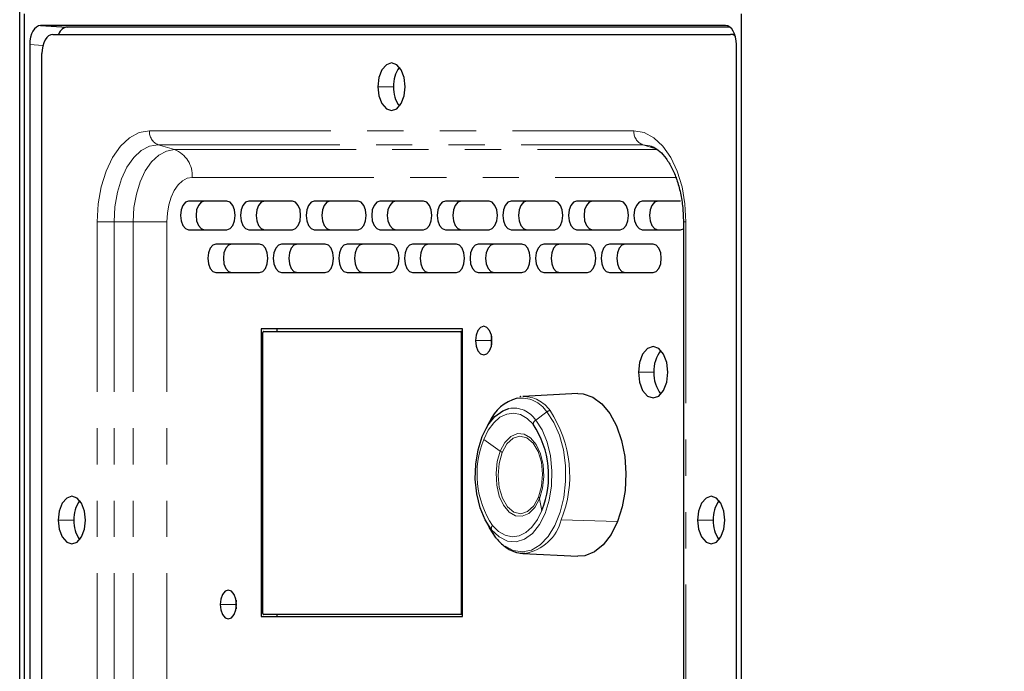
# Model space of a CAD drawing. Header units: millimetres. Extents: x 0 to 841, y 0 to 594.
# Tile 8 of 22: x 83 to 117, y 341 to 363. Entities that reach past the tile are written whole.
import ezdxf

# ---------------------------------------------------------------- set-up
doc = ezdxf.new("R2010")
doc.units = ezdxf.units.MM
doc.linetypes.add('PHANTOM', pattern=[12.7, 6.35, -1.27, 1.27, -1.27, 1.27, -1.27])
doc.layers.add('SLD-0_0', color=7, linetype='Continuous')
doc.styles.add('SLDTEXTSTYLE0', font='TXT', dxfattribs={"width": 0.75})
doc.dimstyles.new('SLDDIMSTYLE0', dxfattribs={"dimtxt": 3.5, "dimasz": 3.302, "dimexe": 0, "dimexo": 0.0625, "dimgap": 0.875, "dimtad": 0, "dimtih": 1, "dimtoh": 1, "dimdec": 1, "dimlfac": 3, "dimrnd": 1e-09, "dimzin": 12, "dimdsep": 46, "dimtxsty": 'SLDTEXTSTYLE0', "dimsah": 1, "dimcen": 0.09, "dimadec": 0, "dimazin": 3, "dimtfac": 1, "dimtdec": 1, "dimtofl": 0, "dimtmove": 0, "dimatfit": 3, "dimfxl": 1, "dimfrac": 2, "dimtolj": 1, "dimtzin": 12, "dimarcsym": 0})

# ---------------------------------------------------------------- blocks, each defined once
blk = doc.blocks.new('_D_3')
at = {"layer": 'SLD-0_0', "transparency": 16777216}
for p, q in [((121.398, 402.285), (120.332, 402.285)), ((120.332, 402.285), (120.332, 396.729)), ((133.036, 402.285), (134.102, 402.285)), ((134.102, 402.285), (134.102, 396.729)), ((120.332, 396.729), (121.398, 396.729)), ((134.102, 396.729), (133.036, 396.729)), ((82.686, 240.778), (82.686, 392.492)), ((176.192, 233.484), (176.192, 392.492)), ((176.192, 391.492), (82.686, 391.492))]:
    blk.add_line(p, q, dxfattribs=at)
for points in [[(82.686, 391.492), (85.988, 390.984), (85.988, 392)], [(176.192, 391.492), (172.89, 392), (172.89, 390.984)]]:
    blk.add_solid(points, dxfattribs=at)
at = {"layer": 'SLD-0_0', "transparency": 16777216, "char_height": 3.5, "attachment_point": 1, "style": 'SLDTEXTSTYLE0'}
for s, insert in [('11.04', (121.398, 401.24)), ('280.5', (121.398, 396.004))]:
    blk.add_mtext(s, dxfattribs=dict(at, insert=insert))

msp = doc.modelspace()

# ---------------------------------------------------------------- linework, layer by layer
at = {"color": 7, "linetype": 'Continuous', "lineweight": 25}
for p, q in [((82.858337, 241.724505), (82.858337, 363.660711)), ((107.945352, 241.724505), (107.945352, 363.660711)), ((107.384563, 363.249593), (83.419126, 363.249593)), ((83.419126, 363.249593), (84.342503, 363.192608)), ((107.539271, 363.192608), (84.342503, 363.192608)), ((83.844723, 362.942608), (107.55255, 362.942608)), ((107.706323, 362.942608), (107.55255, 362.942608)), ((83.037266, 362.58384), (83.037266, 242.801376)), ((107.766423, 242.801376), (107.766423, 362.58384)), ((83.462339, 242.942608), (83.462339, 362.275941)), ((89.935114, 357.104221), (88.596769, 357.104221)), ((92.229419, 357.104221), (90.699882, 357.104221)), ((94.523725, 357.104221), (92.994188, 357.104221)), ((96.818031, 357.104221), (95.288494, 357.104221)), ((99.112337, 357.104221), (97.5828, 357.104221)), ((101.406642, 357.104221), (99.877105, 357.104221)), ((103.700948, 357.104221), (102.171411, 357.104221)), ((105.804062, 357.104221), (104.465717, 357.104221)), ((105.908102, 356.385507), (105.908102, 248.833043)), ((88.596769, 356.104221), (89.935114, 356.104221)), ((90.699882, 356.104221), (92.229419, 356.104221)), ((92.994188, 356.104221), (94.523725, 356.104221)), ((95.288494, 356.104221), (96.818031, 356.104221)), ((97.5828, 356.104221), (99.112337, 356.104221)), ((99.877105, 356.104221), (101.406642, 356.104221)), ((102.171411, 356.104221), (103.700948, 356.104221)), ((104.465717, 356.104221), (105.804062, 356.104221)), ((105.804062, 356.104221), (105.908102, 356.138283)), ((91.082267, 355.604221), (89.552729, 355.604221)), ((93.376572, 355.604221), (91.847035, 355.604221)), ((95.670878, 355.604221), (94.141341, 355.604221)), ((97.965184, 355.604221), (96.435647, 355.604221)), ((100.25949, 355.604221), (98.729952, 355.604221)), ((102.553795, 355.604221), (101.024258, 355.604221)), ((104.848101, 355.604221), (103.318564, 355.604221)), ((89.552729, 354.604221), (91.082267, 354.604221)), ((91.847035, 354.604221), (93.376572, 354.604221)), ((94.141341, 354.604221), (95.670878, 354.604221)), ((96.435647, 354.604221), (97.965184, 354.604221)), ((98.729952, 354.604221), (100.25949, 354.604221)), ((101.024258, 354.604221), (102.553795, 354.604221)), ((103.318564, 354.604221), (104.848101, 354.604221)), ((98.175495, 352.641375), (91.139624, 352.641375)), ((91.139624, 352.641375), (91.139624, 342.574709)), ((91.196982, 342.676296), (91.196982, 352.508042)), ((91.216101, 352.541375), (98.117227, 352.541375)), ((91.685726, 352.641375), (91.685726, 352.541375)), ((98.175495, 352.541375), (98.117227, 352.541375)), ((98.136346, 352.508042), (98.136346, 342.676296)), ((98.175495, 342.574709), (98.175495, 352.641375)), ((99.197063, 352.377604), (99.183326, 352.224709)), ((99.183326, 352.224709), (99.197063, 352.071813)), ((102.214594, 350.373376), (100.291192, 350.270811)), ((99.125597, 349.381782), (98.993371, 349.139058)), ((98.993371, 345.91036), (99.125597, 345.667635)), ((99.359943, 345.315738), (99.125597, 345.667635)), ((100.291192, 344.778606), (102.214594, 344.676041)), ((90.25883, 343.144271), (90.245093, 342.991375)), ((90.245093, 342.991375), (90.25883, 342.83848)), ((91.139624, 342.574709), (98.175495, 342.574709)), ((98.117227, 342.642963), (91.216101, 342.642963)), ((91.685726, 342.642963), (91.685726, 342.574709)), ((98.175495, 342.642963), (98.117227, 342.642963))]:
    msp.add_line(p, q, dxfattribs=at)
at = {"color": 8, "linetype": 'PHANTOM', "lineweight": 18}
for p, q in [((107.413687, 363.247658), (107.384563, 363.249593)), ((83.497566, 362.555433), (83.037266, 362.58384)), ((95.766757, 361.109275), (95.220656, 361.109275)), ((87.223338, 359.566584), (104.173935, 359.566584)), ((87.533829, 359.081436), (104.484426, 359.081436)), ((87.533829, 359.081436), (88.104136, 358.90785)), ((104.484426, 359.081436), (104.733897, 359.04612)), ((104.484426, 359.081436), (104.944023, 358.941547)), ((88.104136, 358.90785), (104.991815, 358.90785)), ((88.725117, 357.937554), (105.675714, 357.937554)), ((85.398747, 248.833043), (85.398747, 356.385507)), ((85.398747, 356.385507), (85.987507, 356.385507)), ((85.987507, 356.385507), (86.657379, 356.385507)), ((85.987507, 248.833043), (85.987507, 356.385507)), ((87.834899, 356.385507), (86.657379, 356.385507)), ((86.657379, 248.833043), (86.657379, 356.385507)), ((87.834899, 248.833043), (87.834899, 356.385507)), ((105.998526, 356.385507), (105.908109, 356.385507)), ((105.998526, 356.385507), (105.998526, 248.833043)), ((98.175495, 352.508042), (98.136346, 352.508042)), ((99.183326, 352.224709), (98.637224, 352.224709)), ((99.210656, 352.208836), (99.18347, 352.208836)), ((104.877984, 351.118042), (104.331882, 351.118042)), ((100.73952, 349.444961), (101.134288, 349.733679)), ((99.50264, 348.359862), (98.924422, 348.765525)), ((100.870875, 346.689555), (100.957256, 346.283893)), ((84.582017, 345.942608), (84.035916, 345.942608)), ((101.630218, 345.948873), (103.603631, 345.890016)), ((106.951498, 345.942608), (106.405397, 345.942608)), ((99.197087, 345.604457), (99.359943, 345.315738)), ((90.245093, 342.991375), (89.698991, 342.991375)), ((90.272423, 342.975502), (90.245237, 342.975502)), ((98.175495, 342.676296), (98.136346, 342.676296))]:
    msp.add_line(p, q, dxfattribs=at)
at = {"color": 7, "linetype": 'Continuous', "lineweight": 25, "flags": 128}
for points in [[(83.844723, 362.942608), (83.770124, 362.929798), (83.698391, 362.891861), (83.632282, 362.830254), (83.574337, 362.747346), (83.526783, 362.646321), (83.491446, 362.531063), (83.469687, 362.406001), (83.462339, 362.275941)], [(96.176617, 361.109275), (96.140233, 361.428177), (96.03662, 361.69853), (95.881552, 361.879174), (95.698636, 361.942608), (95.515721, 361.879174), (95.360653, 361.69853), (95.25704, 361.428177), (95.220656, 361.109275)], [(95.220656, 361.109275), (95.25704, 360.790372), (95.360653, 360.520019), (95.515721, 360.339375), (95.698636, 360.275941), (95.881552, 360.339375), (96.03662, 360.520019), (96.140233, 360.790372), (96.176617, 361.109275)], [(88.596769, 357.104221), (88.48702, 357.066161), (88.393979, 356.957774), (88.331811, 356.795563), (88.30998, 356.604221), (88.331811, 356.412879), (88.393979, 356.250667), (88.48702, 356.142281), (88.596769, 356.104221)], [(89.14287, 357.104221), (89.033121, 357.066161), (88.94008, 356.957774), (88.877912, 356.795563), (88.856082, 356.604221), (88.877912, 356.412879), (88.94008, 356.250667), (89.033121, 356.142281), (89.14287, 356.104221)], [(89.935114, 356.104221), (90.044863, 356.142281), (90.137904, 356.250667), (90.200071, 356.412879), (90.221902, 356.604221), (90.200071, 356.795563), (90.137904, 356.957774), (90.044863, 357.066161), (89.935114, 357.104221)], [(90.699882, 357.104221), (90.590133, 357.066161), (90.497092, 356.957774), (90.434925, 356.795563), (90.413094, 356.604221), (90.434925, 356.412879), (90.497092, 356.250667), (90.590133, 356.142281), (90.699882, 356.104221)], [(91.245984, 357.104221), (91.136235, 357.066161), (91.043194, 356.957774), (90.981026, 356.795563), (90.959195, 356.604221), (90.981026, 356.412879), (91.043194, 356.250667), (91.136235, 356.142281), (91.245984, 356.104221)], [(92.229419, 356.104221), (92.339169, 356.142281), (92.432209, 356.250667), (92.494377, 356.412879), (92.516208, 356.604221), (92.494377, 356.795563), (92.432209, 356.957774), (92.339169, 357.066161), (92.229419, 357.104221)], [(92.994188, 357.104221), (92.884439, 357.066161), (92.791398, 356.957774), (92.72923, 356.795563), (92.7074, 356.604221), (92.72923, 356.412879), (92.791398, 356.250667), (92.884439, 356.142281), (92.994188, 356.104221)], [(93.540289, 357.104221), (93.43054, 357.066161), (93.3375, 356.957774), (93.275332, 356.795563), (93.253501, 356.604221), (93.275332, 356.412879), (93.3375, 356.250667), (93.43054, 356.142281), (93.540289, 356.104221)], [(94.523725, 356.104221), (94.633474, 356.142281), (94.726515, 356.250667), (94.788683, 356.412879), (94.810513, 356.604221), (94.788683, 356.795563), (94.726515, 356.957774), (94.633474, 357.066161), (94.523725, 357.104221)], [(95.288494, 357.104221), (95.178745, 357.066161), (95.085704, 356.957774), (95.023536, 356.795563), (95.001706, 356.604221), (95.023536, 356.412879), (95.085704, 356.250667), (95.178745, 356.142281), (95.288494, 356.104221)], [(95.834595, 357.104221), (95.724846, 357.066161), (95.631805, 356.957774), (95.569637, 356.795563), (95.547807, 356.604221), (95.569637, 356.412879), (95.631805, 356.250667), (95.724846, 356.142281), (95.834595, 356.104221)], [(96.818031, 356.104221), (96.92778, 356.142281), (97.020821, 356.250667), (97.082989, 356.412879), (97.104819, 356.604221), (97.082989, 356.795563), (97.020821, 356.957774), (96.92778, 357.066161), (96.818031, 357.104221)], [(97.5828, 357.104221), (97.47305, 357.066161), (97.38001, 356.957774), (97.317842, 356.795563), (97.296011, 356.604221), (97.317842, 356.412879), (97.38001, 356.250667), (97.47305, 356.142281), (97.5828, 356.104221)], [(98.128901, 357.104221), (98.019152, 357.066161), (97.926111, 356.957774), (97.863943, 356.795563), (97.842113, 356.604221), (97.863943, 356.412879), (97.926111, 356.250667), (98.019152, 356.142281), (98.128901, 356.104221)], [(99.112337, 356.104221), (99.222086, 356.142281), (99.315127, 356.250667), (99.377294, 356.412879), (99.399125, 356.604221), (99.377294, 356.795563), (99.315127, 356.957774), (99.222086, 357.066161), (99.112337, 357.104221)], [(99.877105, 357.104221), (99.767356, 357.066161), (99.674315, 356.957774), (99.612148, 356.795563), (99.590317, 356.604221), (99.612148, 356.412879), (99.674315, 356.250667), (99.767356, 356.142281), (99.877105, 356.104221)], [(100.423207, 357.104221), (100.313458, 357.066161), (100.220417, 356.957774), (100.158249, 356.795563), (100.136418, 356.604221), (100.158249, 356.412879), (100.220417, 356.250667), (100.313458, 356.142281), (100.423207, 356.104221)], [(101.406642, 356.104221), (101.516392, 356.142281), (101.609432, 356.250667), (101.6716, 356.412879), (101.693431, 356.604221), (101.6716, 356.795563), (101.609432, 356.957774), (101.516392, 357.066161), (101.406642, 357.104221)], [(102.171411, 357.104221), (102.061662, 357.066161), (101.968621, 356.957774), (101.906453, 356.795563), (101.884623, 356.604221), (101.906453, 356.412879), (101.968621, 356.250667), (102.061662, 356.142281), (102.171411, 356.104221)], [(102.717512, 357.104221), (102.607763, 357.066161), (102.514722, 356.957774), (102.452555, 356.795563), (102.430724, 356.604221), (102.452555, 356.412879), (102.514722, 356.250667), (102.607763, 356.142281), (102.717512, 356.104221)], [(103.700948, 356.104221), (103.810697, 356.142281), (103.903738, 356.250667), (103.965906, 356.412879), (103.987736, 356.604221), (103.965906, 356.795563), (103.903738, 356.957774), (103.810697, 357.066161), (103.700948, 357.104221)], [(104.465717, 357.104221), (104.355968, 357.066161), (104.262927, 356.957774), (104.200759, 356.795563), (104.178929, 356.604221), (104.200759, 356.412879), (104.262927, 356.250667), (104.355968, 356.142281), (104.465717, 356.104221)], [(105.011818, 357.104221), (104.902069, 357.066161), (104.809028, 356.957774), (104.74686, 356.795563), (104.72503, 356.604221), (104.74686, 356.412879), (104.809028, 356.250667), (104.902069, 356.142281), (105.011818, 356.104221)], [(89.552729, 355.604221), (89.44298, 355.566161), (89.34994, 355.457774), (89.287772, 355.295563), (89.265941, 355.104221), (89.287772, 354.912879), (89.34994, 354.750667), (89.44298, 354.642281), (89.552729, 354.604221)], [(90.098831, 355.604221), (89.989082, 355.566161), (89.896041, 355.457774), (89.833873, 355.295563), (89.812043, 355.104221), (89.833873, 354.912879), (89.896041, 354.750667), (89.989082, 354.642281), (90.098831, 354.604221)], [(91.082267, 354.604221), (91.192016, 354.642281), (91.285056, 354.750667), (91.347224, 354.912879), (91.369055, 355.104221), (91.347224, 355.295563), (91.285056, 355.457774), (91.192016, 355.566161), (91.082267, 355.604221)], [(91.847035, 355.604221), (91.737286, 355.566161), (91.644245, 355.457774), (91.582077, 355.295563), (91.560247, 355.104221), (91.582077, 354.912879), (91.644245, 354.750667), (91.737286, 354.642281), (91.847035, 354.604221)], [(92.393137, 355.604221), (92.283387, 355.566161), (92.190347, 355.457774), (92.128179, 355.295563), (92.106348, 355.104221), (92.128179, 354.912879), (92.190347, 354.750667), (92.283387, 354.642281), (92.393137, 354.604221)], [(93.376572, 354.604221), (93.486321, 354.642281), (93.579362, 354.750667), (93.64153, 354.912879), (93.663361, 355.104221), (93.64153, 355.295563), (93.579362, 355.457774), (93.486321, 355.566161), (93.376572, 355.604221)], [(94.141341, 355.604221), (94.031592, 355.566161), (93.938551, 355.457774), (93.876383, 355.295563), (93.854553, 355.104221), (93.876383, 354.912879), (93.938551, 354.750667), (94.031592, 354.642281), (94.141341, 354.604221)], [(94.687442, 355.604221), (94.577693, 355.566161), (94.484652, 355.457774), (94.422485, 355.295563), (94.400654, 355.104221), (94.422485, 354.912879), (94.484652, 354.750667), (94.577693, 354.642281), (94.687442, 354.604221)], [(95.670878, 354.604221), (95.780627, 354.642281), (95.873668, 354.750667), (95.935836, 354.912879), (95.957666, 355.104221), (95.935836, 355.295563), (95.873668, 355.457774), (95.780627, 355.566161), (95.670878, 355.604221)], [(96.435647, 355.604221), (96.325898, 355.566161), (96.232857, 355.457774), (96.170689, 355.295563), (96.148858, 355.104221), (96.170689, 354.912879), (96.232857, 354.750667), (96.325898, 354.642281), (96.435647, 354.604221)], [(96.981748, 355.604221), (96.871999, 355.566161), (96.778958, 355.457774), (96.71679, 355.295563), (96.69496, 355.104221), (96.71679, 354.912879), (96.778958, 354.750667), (96.871999, 354.642281), (96.981748, 354.604221)], [(97.965184, 354.604221), (98.074933, 354.642281), (98.167974, 354.750667), (98.230142, 354.912879), (98.251972, 355.104221), (98.230142, 355.295563), (98.167974, 355.457774), (98.074933, 355.566161), (97.965184, 355.604221)], [(98.729952, 355.604221), (98.620203, 355.566161), (98.527163, 355.457774), (98.464995, 355.295563), (98.443164, 355.104221), (98.464995, 354.912879), (98.527163, 354.750667), (98.620203, 354.642281), (98.729952, 354.604221)], [(99.276054, 355.604221), (99.166305, 355.566161), (99.073264, 355.457774), (99.011096, 355.295563), (98.989266, 355.104221), (99.011096, 354.912879), (99.073264, 354.750667), (99.166305, 354.642281), (99.276054, 354.604221)], [(100.25949, 354.604221), (100.369239, 354.642281), (100.462279, 354.750667), (100.524447, 354.912879), (100.546278, 355.104221), (100.524447, 355.295563), (100.462279, 355.457774), (100.369239, 355.566161), (100.25949, 355.604221)], [(101.024258, 355.604221), (100.914509, 355.566161), (100.821468, 355.457774), (100.7593, 355.295563), (100.73747, 355.104221), (100.7593, 354.912879), (100.821468, 354.750667), (100.914509, 354.642281), (101.024258, 354.604221)], [(101.57036, 355.604221), (101.46061, 355.566161), (101.36757, 355.457774), (101.305402, 355.295563), (101.283571, 355.104221), (101.305402, 354.912879), (101.36757, 354.750667), (101.46061, 354.642281), (101.57036, 354.604221)], [(102.553795, 354.604221), (102.663544, 354.642281), (102.756585, 354.750667), (102.818753, 354.912879), (102.840584, 355.104221), (102.818753, 355.295563), (102.756585, 355.457774), (102.663544, 355.566161), (102.553795, 355.604221)], [(103.318564, 355.604221), (103.208815, 355.566161), (103.115774, 355.457774), (103.053606, 355.295563), (103.031776, 355.104221), (103.053606, 354.912879), (103.115774, 354.750667), (103.208815, 354.642281), (103.318564, 354.604221)], [(103.864665, 355.604221), (103.754916, 355.566161), (103.661875, 355.457774), (103.599707, 355.295563), (103.577877, 355.104221), (103.599707, 354.912879), (103.661875, 354.750667), (103.754916, 354.642281), (103.864665, 354.604221)], [(104.848101, 354.604221), (104.95785, 354.642281), (105.050891, 354.750667), (105.113059, 354.912879), (105.134889, 355.104221), (105.113059, 355.295563), (105.050891, 355.457774), (104.95785, 355.566161), (104.848101, 355.604221)], [(91.216101, 352.541375), (91.212371, 352.540735), (91.208784, 352.538838), (91.205479, 352.535758), (91.202582, 352.531612), (91.200204, 352.526561), (91.198437, 352.520798), (91.197349, 352.514545), (91.196982, 352.508042)], [(98.136346, 352.508042), (98.135979, 352.514545), (98.134891, 352.520798), (98.133124, 352.526561), (98.130746, 352.531612), (98.127849, 352.535758), (98.124544, 352.538838), (98.120957, 352.540735), (98.117227, 352.541375)], [(99.210801, 352.224709), (99.18897, 352.41605), (99.126802, 352.578262), (99.033762, 352.686648), (98.924012, 352.724709), (98.814263, 352.686648), (98.721223, 352.578262), (98.659055, 352.41605), (98.637224, 352.224709)], [(98.637224, 352.224709), (98.659055, 352.033367), (98.721223, 351.871155), (98.814263, 351.762769), (98.924012, 351.724709), (99.033762, 351.762769), (99.126802, 351.871155), (99.18897, 352.033367), (99.210801, 352.224709)], [(105.36432, 351.118042), (105.325025, 351.462457), (105.213123, 351.754438), (105.045649, 351.949534), (104.848101, 352.018042), (104.650553, 351.949534), (104.483079, 351.754438), (104.371177, 351.462457), (104.331882, 351.118042)], [(104.331882, 351.118042), (104.371177, 350.773627), (104.483079, 350.481646), (104.650553, 350.28655), (104.848101, 350.218042), (105.045649, 350.28655), (105.213123, 350.481646), (105.325025, 350.773627), (105.36432, 351.118042)], [(102.214594, 350.373376), (102.407042, 350.363864), (102.742507, 350.250177), (103.057084, 350.017375), (103.337024, 349.675631), (103.570093, 349.239881), (103.746104, 348.729171), (103.857365, 348.165819), (103.899013, 347.574448), (103.869228, 346.980903), (103.769312, 346.411125), (103.603631, 345.890016)], [(99.197087, 345.604457), (98.971336, 345.951797), (98.795577, 346.378011), (98.678623, 346.861724), (98.62634, 347.378682), (98.641348, 347.902963), (98.722895, 348.408276), (98.866892, 348.869284), (99.066119, 349.262869), (99.310584, 349.569295), (99.588031, 349.773197), (99.804805, 349.851508)], [(84.991876, 345.942608), (84.955492, 346.261511), (84.851879, 346.531864), (84.696811, 346.712507), (84.513896, 346.775941), (84.330981, 346.712507), (84.175913, 346.531864), (84.0723, 346.261511), (84.035916, 345.942608)], [(107.361357, 345.942608), (107.324973, 346.261511), (107.22136, 346.531864), (107.066292, 346.712507), (106.883377, 346.775941), (106.700462, 346.712507), (106.545394, 346.531864), (106.441781, 346.261511), (106.405397, 345.942608)], [(84.035916, 345.942608), (84.0723, 345.623705), (84.175913, 345.353352), (84.330981, 345.172708), (84.513896, 345.109275), (84.696811, 345.172708), (84.851879, 345.353352), (84.955492, 345.623705), (84.991876, 345.942608)], [(103.603631, 345.890016), (103.379427, 345.440351), (103.106499, 345.081782), (102.796773, 344.829981), (102.463788, 344.695952), (102.214594, 344.676041)], [(106.405397, 345.942608), (106.441781, 345.623705), (106.545394, 345.353352), (106.700462, 345.172708), (106.883377, 345.109275), (107.066292, 345.172708), (107.22136, 345.353352), (107.324973, 345.623705), (107.361357, 345.942608)], [(100.356474, 344.777484), (100.304992, 344.777976), (100.291192, 344.778606)], [(90.272568, 342.991375), (90.250737, 343.182717), (90.18857, 343.344929), (90.095529, 343.453315), (89.98578, 343.491375), (89.876031, 343.453315), (89.78299, 343.344929), (89.720822, 343.182717), (89.698991, 342.991375)], [(89.698991, 342.991375), (89.720822, 342.800033), (89.78299, 342.637822), (89.876031, 342.529435), (89.98578, 342.491375), (90.095529, 342.529435), (90.18857, 342.637822), (90.250737, 342.800033), (90.272568, 342.991375)], [(91.196982, 342.676296), (91.197349, 342.669793), (91.198437, 342.66354), (91.200204, 342.657777), (91.202582, 342.652726), (91.205479, 342.64858), (91.208784, 342.6455), (91.212371, 342.643603), (91.216101, 342.642963)], [(98.136346, 342.676296), (98.135979, 342.669793), (98.134891, 342.66354), (98.133124, 342.657777), (98.130746, 342.652726), (98.127849, 342.64858), (98.124544, 342.6455), (98.120957, 342.643603), (98.117227, 342.642963)]]:
    msp.add_lwpolyline(points, dxfattribs=at)
at = {"color": 8, "linetype": 'PHANTOM', "lineweight": 18, "flags": 128}
for points in [[(85.398747, 356.385507), (85.433806, 357.006104), (85.537636, 357.602852), (85.706246, 358.152818), (85.933157, 358.634868), (86.20965, 359.030476), (86.525097, 359.324439), (86.867378, 359.50546), (87.223338, 359.566584)], [(104.173935, 359.566584), (104.529895, 359.50546), (104.872176, 359.324439), (105.187623, 359.030476), (105.464116, 358.634868), (105.691027, 358.152818), (105.859637, 357.602852), (105.963467, 357.006104), (105.998526, 356.385507)], [(85.987507, 356.385507), (86.017219, 356.911456), (86.105214, 357.417194), (86.248109, 357.883285), (86.440414, 358.291817), (86.674738, 358.62709), (86.942077, 358.876221), (87.232156, 359.029635), (87.533829, 359.081436)], [(86.657379, 356.385507), (86.685178, 356.877591), (86.767507, 357.350766), (86.901201, 357.786845), (87.081124, 358.169073), (87.300361, 358.482758), (87.550486, 358.715848), (87.821887, 358.859384), (88.104136, 358.90785)], [(87.834899, 356.385507), (87.852004, 356.688296), (87.902663, 356.979449), (87.984928, 357.247778), (88.095638, 357.48297), (88.230538, 357.675987), (88.384445, 357.819412), (88.551444, 357.907732), (88.725117, 357.937554)], [(98.924422, 348.765525), (99.082799, 349.087396), (99.274149, 349.349215), (99.49112, 349.540918), (99.725374, 349.65514), (99.967908, 349.687491), (100.209401, 349.636727), (100.440574, 349.504799), (100.652542, 349.296778)], [(101.134288, 349.733679), (101.378328, 349.363823), (101.572928, 348.913589), (101.709584, 348.402654), (101.782324, 347.853348), (101.787967, 347.28968), (101.726268, 346.736283), (101.599923, 346.217344), (101.414453, 345.755544), (101.177965, 345.371064), (100.900795, 345.080709), (100.595056, 344.897169), (100.27411, 344.828465), (99.951984, 344.877599), (99.642757, 345.042425), (99.359943, 345.315738)], [(100.73952, 349.444961), (100.965271, 349.09762), (101.14103, 348.671407), (101.257983, 348.187693), (101.310267, 347.670735), (101.295259, 347.146455), (101.213712, 346.641141), (101.069715, 346.180134), (100.870488, 345.786549), (100.626022, 345.480122), (100.348576, 345.27622), (100.052061, 345.185066), (99.751346, 345.211232), (99.46151, 345.353405), (99.197087, 345.604457)], [(99.50264, 348.359862), (99.665308, 348.662061), (99.870221, 348.872119), (100.100778, 348.973017), (100.3383, 348.956583), (100.563546, 348.824146), (100.758266, 348.586436), (100.906686, 348.262712), (100.996781, 347.879199), (101.021254, 347.466967), (100.97812, 347.059414), (100.870875, 346.689555)], [(99.564815, 348.303833), (99.734148, 348.609545), (99.949379, 348.809066), (100.189439, 348.882864), (100.430831, 348.823717), (100.649924, 348.637414), (100.825274, 348.342192), (100.939714, 347.966948), (100.982043, 347.548415), (100.948118, 347.127562), (100.841258, 346.745584)], [(100.870875, 346.689555), (100.708206, 346.387356), (100.503293, 346.177298), (100.272737, 346.0764), (100.035214, 346.092835), (99.809969, 346.225272), (99.615249, 346.462981), (99.466829, 346.786705), (99.376733, 347.170218), (99.352261, 347.58245), (99.395394, 347.990004), (99.50264, 348.359862)], [(100.841258, 346.745584), (100.671926, 346.439872), (100.456695, 346.240352), (100.216634, 346.166553), (99.975243, 346.2257), (99.756149, 346.412003), (99.5808, 346.707226), (99.46636, 347.082469), (99.424031, 347.501002), (99.457956, 347.921855), (99.564815, 348.303833)], [(100.957256, 346.283893), (100.79888, 345.962021), (100.607529, 345.700203), (100.390558, 345.508499), (100.156305, 345.394277), (99.913771, 345.361927), (99.672278, 345.412691), (99.441105, 345.544618), (99.229136, 345.75264)]]:
    msp.add_lwpolyline(points, dxfattribs=at)
at = {"color": 7, "linetype": 'Continuous', "lineweight": 25}
for centre, radius, start, end in [((107.541755, 362.672506), 0.270317, 45.7187236, 87.7113597), ((96.830984, 361.163103), 1.065586, 143.7463518, 182.8955492), ((96.830984, 361.055446), 1.065586, 177.1044508, 216.2536482), ((106.003126, 351.180435), 1.126871, 141.5062016, 183.173983), ((106.003126, 351.055649), 1.126871, 176.826017, 218.4937984), ((100.469716, 348.787953), 1.469452, 105.0124778, 156.1642619), ((97.948082, 347.501405), 3.246146, 337.9717335, 33.5784389), ((85.646243, 345.996436), 1.065586, 143.7463518, 182.8955492), ((108.015724, 345.996436), 1.065586, 143.7463518, 182.8955492), ((85.646243, 345.888779), 1.065586, 177.1044508, 216.2536482), ((108.015724, 345.888779), 1.065586, 177.1044508, 216.2536482)]:
    msp.add_arc(centre, radius, start, end, dxfattribs=at)
at = {"color": 8, "linetype": 'PHANTOM', "lineweight": 18}
for centre, radius, start, end in [((87.713708, 359.538487), 0.491174, 176.7206739, 248.5171389), ((104.664305, 359.538487), 0.491174, 176.7206739, 248.5171389), ((87.744377, 357.993748), 0.982348, 356.7206739, 68.5171389), ((100.22801, 349.12367), 1.092451, 33.944231, 97.3059849), ((100.299539, 349.124588), 1.146253, 34.5851352, 90.4172175), ((99.958183, 348.926349), 0.937787, 33.5742256, 99.4132403), ((101.258745, 349.570986), 0.204838, 94.3437739, 127.4154446), ((97.808567, 347.495113), 4.122605, 337.9717335, 33.5784389), ((100.845595, 349.283081), 0.193538, 123.2356331, 175.9417724), ((101.933596, 347.548012), 3.246146, 157.9717335, 213.5784389), ((99.32666, 348.102063), 0.312136, 40.2720813, 55.6816976), ((100.738647, 346.655502), 0.136542, 14.441679, 41.2794692), ((100.112705, 346.320769), 1.562418, 278.9759653, 346.2299336), ((99.325127, 345.654321), 0.137407, 134.3135333, 201.2781635)]:
    msp.add_arc(centre, radius, start, end, dxfattribs=at)
at = {"color": 7, "linetype": 'Continuous', "lineweight": 25}
for centre, major_axis, start_param, end_param in [((83.420175, 362.582011), (-0.001563, 0.667581), 6.281842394, 7.849899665), ((84.343552, 362.525026), (-0.001563, 0.667581), 6.281842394, 7.176848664), ((107.383514, 362.582011), (0.001563, 0.667581), 4.71647095, 6.284528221)]:
    msp.add_ellipse(centre, major_axis=major_axis, ratio=0.573572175, start_param=start_param, end_param=end_param, dxfattribs=at)
for points, knots in [([(104.743017, 359.035371), (104.786613, 359.023292), (104.890843, 358.994414), (105.085497, 358.854631), (105.305352, 358.613777), (105.511747, 358.275163), (105.684201, 357.864639), (105.81292, 357.394509), (105.893524, 356.894006), (105.90335, 356.551275), (105.908102, 356.385507)], [0, 0, 0, 0, 0.09032086, 0.215936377, 0.350209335, 0.481063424, 0.611742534, 0.743292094, 0.875837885, 1, 1, 1, 1]), ([(100.223818, 350.26289), (100.219388, 350.263297), (100.207825, 350.264361), (100.196683, 350.259895), (100.18981, 350.257139)], [0, 0, 0, 0, 0.3830987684, 1, 1, 1, 1]), ([(99.367309, 345.304962), (99.415195, 345.250283), (99.553375, 345.092497), (99.811756, 344.905386), (100.104659, 344.783474), (100.291843, 344.787971), (100.364331, 344.789713)], [0, 0, 0, 0, 0.168864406, 0.487281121, 0.801447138, 1, 1, 1, 1])]:
    msp.add_open_spline(points, degree=3, knots=knots, dxfattribs=at)

# ---------------------------------------------------------------- dimensions: what is measured, and where the dimension line sits
at = {"layer": 'SLD-0_0'}
dim = msp.add_linear_dim(base=(82.686203, 397.243989), p1=(176.19167, 232.483667), p2=(82.686203, 239.778142), dimstyle='SLDDIMSTYLE0', dxfattribs=at)
dim.commit()
dim.dimension.update_dxf_attribs({"geometry": '_D_3', "text_midpoint": (127.217054, 397.243989), "dimtype": 160})

doc.saveas('drawing.dxf')
